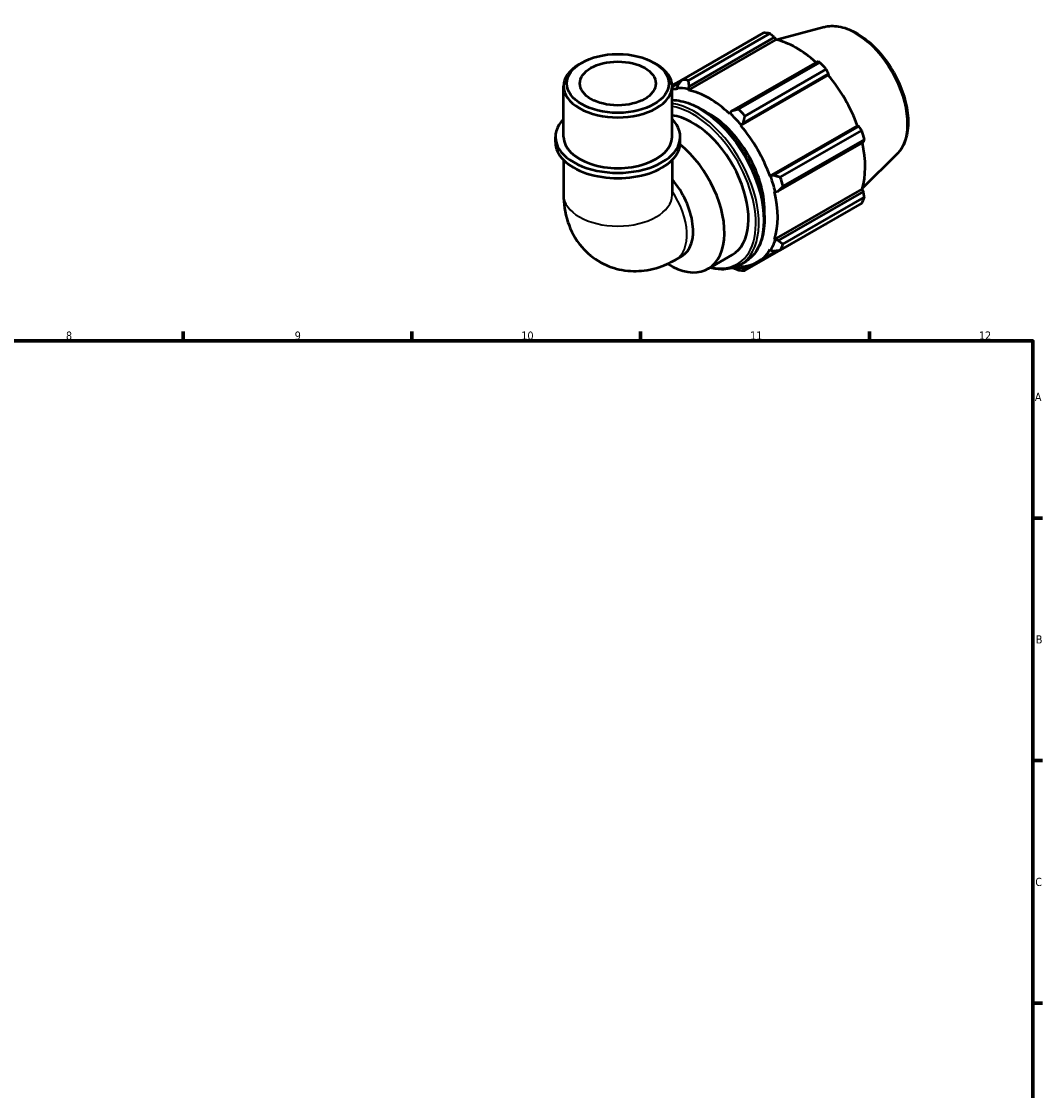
# Model space of a CAD drawing. Header units: millimetres. Extents: x 0 to 931, y 0 to 900.
# Tile 5 of 5: x 511 to 824, y 344 to 672. Entities that reach past the tile are written whole.
import ezdxf

# ---------------------------------------------------------------- set-up
doc = ezdxf.new("R2010")
doc.units = ezdxf.units.MM
for name, color, linetype, lineweight in [('Border (ISO)', 7, 'Continuous', 70), ('Visible (ISO)', 7, 'Continuous', 50), ('Visible Narrow (ISO)', 7, 'Continuous', 35)]:
    doc.layers.add(name, color=color, linetype=linetype, lineweight=lineweight)
doc.styles.add('Note Text (ISO)', font='tahoma.ttf')

# ---------------------------------------------------------------- blocks, each defined once
blk = doc.blocks.new('Borders Default Border')
at = {"layer": 'Border (ISO)'}
for p, q in [((560.67, 574), (560.67, 576.9)), ((630.75, 574), (630.75, 576.9)), ((700.83, 574), (700.83, 576.9)), ((770.92, 574), (770.92, 576.9)), ((821, 519.75), (823.9, 519.75)), ((821, 445.5), (823.9, 445.5)), ((821, 371.25), (823.9, 371.25))]:
    blk.add_line(p, q, dxfattribs=at)
at = {"layer": 'Border (ISO)', "flags": 128}
blk.add_lwpolyline([(20, 20), (20, 574), (821, 574), (821, 20), (20, 20)], dxfattribs=at)
at = {"layer": 'Border (ISO)', "color": 232, "true_color": 0xca0064, "char_height": 2.5, "attachment_point": 7, "style": 'Note Text (ISO)'}
for s, insert in [('8', (524.81, 574.34)), ('9', (594.88, 574.35)), ('10', (664.29, 574.35)), ('11', (734.37, 574.4)), ('12', (804.46, 574.4)), ('A', (821.59, 555.62)), ('B', (821.89, 481.37)), ('C', (821.73, 407.08))]:
    blk.add_mtext(s, dxfattribs=dict(at, insert=insert))

msp = doc.modelspace()

# ---------------------------------------------------------------- linework, layer by layer
at = {"layer": 'Visible (ISO)'}
for p, q in [((713.519, 653.968), (738.435, 668.316)), ((740.41, 668.125), (715.494, 653.777)), ((757.023, 670.112), (742.53, 666.182)), ((715.471, 650.815), (742.259, 666.241)), ((715.719, 651.942), (741.834, 666.98)), ((741.834, 666.98), (742.259, 666.241)), ((682.761, 659.178), (682.053, 658.767)), ((704.946, 659.178), (705.654, 658.767)), ((754.898, 659.457), (728.783, 644.418)), ((730.818, 644.953), (755.734, 659.301)), ((731.515, 639.952), (758.304, 655.379)), ((732.281, 640.729), (758.396, 655.767)), ((757.709, 657.217), (732.793, 642.869)), ((758.396, 655.767), (758.304, 655.379)), ((677.229, 636.489), (677.229, 652.024)), ((713.451, 653.881), (710.476, 652.168)), ((710.478, 651.79), (712.924, 653.198)), ((710.478, 636.489), (710.478, 652.024)), ((712.221, 652.281), (711.977, 651.436)), ((715.403, 651.104), (715.719, 651.942)), ((711.977, 651.436), (712.082, 651.143)), ((715.471, 650.815), (715.403, 651.104)), ((728.194, 643.737), (728.126, 643.527)), ((728.783, 644.418), (728.194, 643.737)), ((731.515, 639.952), (731.62, 640.124)), ((731.62, 640.124), (732.281, 640.729)), ((740.464, 624.452), (767.253, 639.879)), ((767.634, 639.767), (741.519, 624.729)), ((743.629, 624.102), (768.545, 638.45)), ((767.253, 639.879), (767.634, 639.767)), ((674.736, 634.853), (674.736, 636.489)), ((712.972, 634.853), (712.972, 636.489)), ((769.363, 635.695), (744.447, 621.346)), ((742.968, 619.849), (769.083, 634.888)), ((677.229, 629.417), (677.229, 618.747)), ((710.478, 629.417), (710.478, 618.747)), ((779.391, 631.271), (768.716, 620.708)), ((740.665, 624.457), (740.464, 624.452)), ((741.519, 624.729), (740.665, 624.457)), ((741.868, 605.093), (768.656, 620.52)), ((741.868, 619.726), (742.084, 619.68)), ((742.084, 619.68), (742.968, 619.849)), ((769.083, 619.784), (742.968, 604.745)), ((768.656, 620.52), (769.083, 619.784)), ((768.545, 616.165), (743.629, 601.817)), ((744.447, 603.63), (769.363, 617.978)), ((732.793, 595.529), (757.709, 609.877)), ((742.084, 604.89), (741.868, 605.093)), ((742.968, 604.745), (742.084, 604.89)), ((711.554, 598.883), (713.462, 599.982)), ((721.519, 596.111), (728.873, 600.346)), ((736.65, 598.177), (742.767, 601.7)), ((740.464, 601.983), (740.665, 601.747)), ((740.665, 601.747), (741.519, 601.535)), ((731.242, 597.278), (732.788, 598.169)), ((731.62, 596.498), (731.515, 596.79)), ((732.281, 596.174), (731.62, 596.498)), ((733.862, 597.084), (732.281, 596.174))]:
    msp.add_line(p, q, dxfattribs=at)
for centre, major_axis, ratio, start_param, end_param in [((748.072, 639.097), (-15.969, 27.731), 0.5780931, 5.8451561, 5.9396837), ((748.587, 639.393), (14.851, -25.79), 0.5780931, 2.0696433, 2.6635608), ((693.854, 652.024), (-16.625, 0), 0.5758617, 5.5016397, 10.2063236), ((748.072, 639.097), (15.969, -27.731), 0.5780931, 1.9181653, 2.0126929), ((748.587, 639.393), (14.851, -25.79), 0.5780931, 1.2672974, 1.8781627), ((723.156, 624.749), (-15.969, 27.731), 0.5780931, 5.8451561, 5.9396837), ((721.799, 623.967), (-14.851, 25.79), 0.5780931, 5.9796864, 6.0677248), ((721.799, 623.967), (-15.011, 26.067), 0.5780931, 5.8051535, 5.9796864), ((721.799, 623.967), (-14.851, 25.79), 0.5780931, 5.1942882, 5.8051535), ((723.156, 624.749), (-15.969, 27.731), 0.5780931, 5.059758, 5.1542856), ((693.854, 636.489), (-19.118, 0), 0.5758617, 5.7667102, 9.9412531), ((716.896, 621.144), (11.977, -20.798), 0.5780931, 0, 2.7459466), ((721.799, 623.967), (11.977, -20.798), 0.5780931, 0.713795, 2.4277977), ((721.799, 623.967), (15.011, -26.067), 0.5780931, 1.8781627, 2.0526956), ((721.799, 623.967), (-14.851, 25.79), 0.5780931, 4.4088901, 5.0197553), ((748.072, 639.097), (15.969, -27.731), 0.5780931, 1.1327672, 1.2272947), ((693.854, 636.489), (-16.625, 0), 0.5758617, 0, 3.1415927), ((693.854, 634.853), (-19.118, 0), 0.5758617, 0, 3.1415927), ((709.542, 616.909), (11.977, -20.798), 0.5780931, 5.4694555, 8.4399667), ((748.587, 639.393), (14.851, -25.79), 0.5780931, 0.4818993, 1.0759774), ((705.166, 614.389), (8.296, -14.407), 0.5780931, 0, 1.8892278), ((721.799, 623.967), (15.011, -26.067), 0.5780931, 1.0927645, 1.2672974), ((723.156, 624.749), (-15.969, 27.731), 0.5780931, 4.2743598, 4.3688874), ((721.799, 623.967), (-14.851, 25.79), 0.5780931, 3.6234919, 4.2343571), ((748.072, 639.097), (15.969, -27.731), 0.5780931, 0.347369, 0.4418966), ((721.799, 623.967), (15.011, -26.067), 0.5780931, 0.3073663, 0.4818993), ((723.156, 624.749), (15.969, -27.731), 0.5780931, 0.347369, 0.4418966), ((721.799, 623.967), (14.851, -25.79), 0.5780931, 5.9796864, 6.5905516), ((721.799, 623.967), (15.011, -26.067), 0.5780931, 5.8827972, 5.9796864), ((723.156, 624.749), (15.969, -27.731), 0.5780931, 5.8451561, 5.9396837)]:
    msp.add_ellipse(centre, major_axis=major_axis, ratio=ratio, start_param=start_param, end_param=end_param, dxfattribs=at)
for major_axis in [(15.627, 0), (11.637, 0)]:
    msp.add_ellipse((693.854, 652.839), major_axis=major_axis, ratio=0.5758617, dxfattribs=at)
for points, weights in [([(741.834, 666.98), (741.14, 667.543), (740.41, 668.125)], [1.00206317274, 1.00143988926, 1]), ([(755.734, 659.301), (755.31, 659.382), (754.898, 659.457)], [1, 1.00143988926, 1.00206317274]), ([(758.396, 655.767), (758.063, 656.479), (757.709, 657.217)], [1.00206317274, 1.00143988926, 1]), ([(713.519, 653.968), (712.848, 653.102), (712.221, 652.281)], [1.01887259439, 1.01329853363, 1.00693231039]), ([(715.719, 651.942), (715.6, 652.835), (715.494, 653.777)], [1.00693231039, 1.01329853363, 1.01887259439]), ([(730.818, 644.953), (729.771, 644.675), (728.783, 644.418)], [1.01887259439, 1.01329853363, 1.00693231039]), ([(732.281, 640.729), (732.523, 641.772), (732.793, 642.869)], [1.00693231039, 1.01329853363, 1.01887259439]), ([(768.545, 638.45), (768.083, 639.124), (767.634, 639.767)], [1, 1.00143988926, 1.00206317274]), ([(769.083, 634.888), (769.223, 635.285), (769.363, 635.695)], [1.00206317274, 1.00143988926, 1]), ([(743.629, 624.102), (742.543, 624.416), (741.519, 624.729)], [1.01887259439, 1.01329853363, 1.00693231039]), ([(742.968, 619.849), (743.684, 620.578), (744.447, 621.346)], [1.00693231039, 1.01329853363, 1.01887259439]), ([(769.363, 617.978), (769.223, 618.901), (769.083, 619.784)], [1, 1.00143988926, 1.00206317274]), ([(757.709, 609.877), (757.727, 609.911), (757.745, 609.946)], [1, 1.00007256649, 1.00014305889]), ([(744.447, 603.63), (743.684, 604.194), (742.968, 604.745)], [1.01887259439, 1.01329853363, 1.00693231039]), ([(741.519, 601.535), (742.543, 601.668), (743.629, 601.817)], [1.00693231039, 1.01329853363, 1.01887259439]), ([(729.134, 596.374), (729.956, 596.049), (730.818, 595.72)], [1.00914523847, 1.01427802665, 1.01887259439]), ([(732.793, 595.529), (732.523, 595.853), (732.281, 596.174)], [1.01887259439, 1.01329853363, 1.00693231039])]:
    msp.add_rational_spline(points, weights, degree=2, dxfattribs=at)
for points, knots in [([(757.023, 670.112), (758.428, 670.493), (759.945, 670.541), (763.194, 670.014), (764.935, 669.379), (768.438, 667.464), (770.198, 666.158), (773.514, 663.037), (775.069, 661.221), (777.828, 657.272), (779.031, 655.141), (780.977, 650.761), (781.719, 648.514), (782.661, 644.108), (782.86, 641.95), (782.658, 637.929), (782.258, 636.065), (781.001, 633.23), (780.281, 632.152), (779.391, 631.271)], [5.6508865, 5.6508865, 5.6508865, 5.6508865, 5.9396218, 5.9396218, 6.2578392, 6.2578392, 6.5894607, 6.5894607, 6.9204191, 6.9204191, 7.2497497, 7.2497497, 7.579163, 7.579163, 7.9102965, 7.9102965, 8.2416217, 8.2416217, 8.4901479, 8.4901479, 8.4901479, 8.4901479]), ([(710.478, 647.776), (712.246, 647.754), (714.119, 647.361), (718.133, 645.808), (720.282, 644.569), (724.458, 641.38), (726.484, 639.428), (730.208, 635.015), (731.906, 632.556), (734.807, 627.377), (736.009, 624.658), (737.8, 619.227), (738.388, 616.517), (738.881, 611.368), (738.786, 608.932), (737.904, 604.587), (737.119, 602.675), (735.129, 599.892), (734.04, 598.89), (732.788, 598.169)], [5.8297935, 5.8297935, 5.8297935, 5.8297935, 6.1211348, 6.1211348, 6.4442603, 6.4442603, 6.768043, 6.768043, 7.0911746, 7.0911746, 7.4140542, 7.4140542, 7.7372565, 7.7372565, 8.0611025, 8.0611025, 8.3837738, 8.3837738, 8.6413135, 8.6413135, 8.6413135, 8.6413135]), ([(677.229, 618.747), (677.229, 616.103), (677.57, 613.295), (679.411, 607.804), (680.795, 605.132), (684.454, 600.911), (686.433, 599.273), (690.699, 596.915), (692.933, 596.144), (697.494, 595.313), (699.802, 595.305), (704.516, 595.898), (706.834, 596.621), (709.834, 597.948), (710.715, 598.4), (711.554, 598.883)], [3.1415927, 3.1415927, 3.1415927, 3.1415927, 3.4557519, 3.4557519, 3.7308719, 3.7308719, 3.9390517, 3.9390517, 4.132108, 4.132108, 4.3410756, 4.3410756, 4.5974913, 4.5974913, 4.712389, 4.712389, 4.712389, 4.712389]), ([(731.242, 597.278), (729.753, 596.421), (728.037, 595.965), (724.888, 595.895), (723.516, 596.075), (722.113, 596.453)], [2.3581282, 2.3581282, 2.3581282, 2.3581282, 2.66427512, 2.66427512, 2.88234484, 2.88234484, 2.88234484, 2.88234484])]:
    msp.add_open_spline(points, degree=3, knots=knots, dxfattribs=at)
at = {"layer": 'Visible Narrow (ISO)'}
for centre, major_axis, ratio, start_param, end_param in [((766.497, 649.707), (-11.313, 19.645), 0.5780931, 3.2927583, 6.1320197), ((718.895, 622.295), (-13.893, 24.126), 0.5780931, 3.1415927, 5.9414917), ((717.348, 621.404), (13.893, -24.126), 0.5780931, 0, 2.7146287), ((716.896, 621.144), (13.574, -23.571), 0.5780931, 5.793228, 8.9815172), ((693.854, 618.747), (16.625, 0), 0.5758617, 3.1415927, 6.2831853), ((703.258, 613.29), (8.296, -14.407), 0.5780931, 0, 1.6967392)]:
    msp.add_ellipse(centre, major_axis=major_axis, ratio=ratio, start_param=start_param, end_param=end_param, dxfattribs=at)

# ---------------------------------------------------------------- block references
msp.add_blockref('Borders Default Border', (0, 0))

doc.saveas('drawing.dxf')
